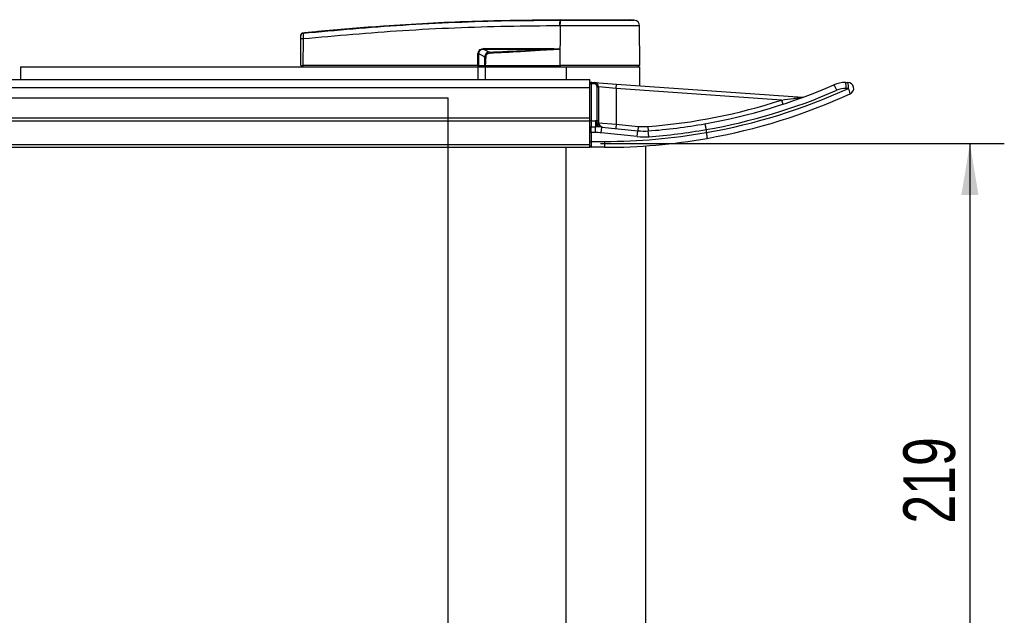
# Model space of a CAD drawing. Header units: millimetres. Extents: x 0 to 420, y 0 to 297.
# Tile 6 of 17: x 175 to 233, y 100 to 134. Entities that reach past the tile are written whole.
import ezdxf

# ---------------------------------------------------------------- set-up
doc = ezdxf.new("R2010")
doc.units = ezdxf.units.MM
doc.layers.add('QUOTE', color=174, linetype='Continuous')
doc.styles.add('SLDTEXTSTYLE3', font='TXT', dxfattribs={"width": 0.75})
doc.dimstyles.new('SLDDIMSTYLE0', dxfattribs={"dimtxt": 3, "dimasz": 3, "dimexe": 0, "dimexo": 0.0625, "dimgap": 0.75, "dimtad": 1, "dimlfac": 5.8341, "dimrnd": 1e-09, "dimzin": 12, "dimdsep": 46, "dimtxsty": 'SLDTEXTSTYLE3', "dimsah": 1, "dimcen": 0.09, "dimadec": 0, "dimazin": 3, "dimtfac": 1, "dimtdec": 3, "dimtofl": 0, "dimtmove": 0, "dimatfit": 3, "dimfxl": 0, "dimfrac": 2, "dimtolj": 1, "dimtzin": 12, "dimarcsym": 0})

# ---------------------------------------------------------------- blocks, each defined once
blk = doc.blocks.new('_D_1')
at = {"layer": 'QUOTE'}
for p, q in [((209.191, 127.232), (232.651, 127.232)), ((230.651, 127.232), (230.651, 89.694)), ((209.191, 89.694), (232.651, 89.694))]:
    blk.add_line(p, q, dxfattribs=at)
for points in [[(230.651, 127.232), (230.151, 124.232), (231.151, 124.232)], [(230.651, 89.694), (231.151, 92.694), (230.151, 92.694)]]:
    blk.add_solid(points, dxfattribs=at)
at = {"layer": 'QUOTE', "insert": (226.783, 105.138), "char_height": 3, "attachment_point": 1, "rotation": 90, "style": 'SLDTEXTSTYLE3'}
blk.add_mtext('219', dxfattribs=at)

msp = doc.modelspace()

# ---------------------------------------------------------------- linework, layer by layer
at = {"color": 7, "linetype": 'Continuous', "lineweight": 25}
for p, q in [((206.8329, 134.0698), (206.8051, 134.0698)), ((206.8329, 134.0698), (206.8312, 131.7744)), ((206.8331, 134.4312), (206.8334, 134.4312)), ((211.149, 134.4076), (210.8509, 134.4312)), ((211.4756, 131.7744), (211.4555, 134.0697)), ((191.904, 133.6724), (191.9039, 133.6724)), ((191.7654, 131.7744), (191.7788, 133.3092)), ((191.9044, 133.3092), (191.891, 131.7744)), ((202.4371, 132.7468), (206.4596, 132.7468)), ((202.0581, 131.7744), (202.0608, 132.4663)), ((202.0928, 132.4663), (202.0901, 131.7744)), ((202.4544, 132.2784), (202.0928, 132.4663)), ((202.4349, 132.7025), (202.7363, 132.5459)), ((206.4574, 132.7025), (202.4349, 132.7025)), ((206.8221, 132.7262), (206.8222, 132.7167)), ((206.8222, 132.7167), (206.8304, 131.7744)), ((175.481, 131.6887), (175.481, 130.9534)), ((175.481, 131.6887), (202.049, 131.6887)), ((191.7654, 131.7744), (191.891, 131.7744)), ((191.8488, 131.7744), (191.8503, 131.6887)), ((202.0581, 131.7744), (191.891, 131.7744)), ((191.8973, 131.7744), (191.8974, 131.6887)), ((202.049, 131.6887), (202.049, 130.9534)), ((202.049, 131.6887), (202.4775, 131.6887)), ((202.0901, 131.7744), (202.0581, 131.7744)), ((202.0648, 131.7744), (202.065, 131.6887)), ((202.0901, 131.7744), (202.4723, 131.7744)), ((202.1493, 131.7744), (202.1504, 131.6887)), ((202.4775, 131.6887), (202.4775, 130.9534)), ((202.4775, 131.6887), (207.1912, 131.6887)), ((202.4854, 131.7744), (206.8304, 131.7744)), ((202.5123, 131.7744), (202.5129, 131.6887)), ((206.8312, 131.7744), (206.8304, 131.7744)), ((211.4756, 131.7744), (206.8312, 131.7744)), ((206.8347, 131.7744), (206.8347, 131.6887)), ((207.1912, 131.6887), (211.4763, 131.6887)), ((207.1912, 131.6887), (207.1912, 130.9534)), ((211.3906, 131.6887), (211.3921, 131.7744)), ((211.4763, 130.5939), (211.4763, 131.6887)), ((71.4376, 130.484), (208.5624, 130.484)), ((144.5725, 130.9534), (208.5624, 130.9534)), ((208.5624, 130.7057), (208.5624, 130.9534)), ((208.6481, 130.7057), (208.5624, 130.7057)), ((208.5624, 130.3657), (208.5624, 130.7057)), ((208.6481, 130.7057), (208.6541, 130.7912)), ((208.6481, 130.7057), (208.6481, 128.5538)), ((208.8315, 130.6929), (208.6481, 130.7057)), ((208.6541, 130.7912), (208.8375, 130.7784)), ((208.8315, 130.6929), (208.8375, 130.7784)), ((208.8375, 130.7784), (210.123, 130.6885)), ((208.9909, 130.5219), (209.0766, 130.5219)), ((208.9909, 128.5526), (208.9909, 130.5219)), ((209.0766, 130.5219), (209.0766, 128.5526)), ((210.1051, 130.432), (209.0766, 130.5219)), ((210.1051, 130.432), (210.123, 130.6885)), ((210.123, 130.6885), (220.9209, 129.9334)), ((223.4297, 130.782), (223.5581, 130.782)), ((208.5624, 128.7252), (208.5624, 130.3657)), ((210.1051, 130.432), (210.1051, 128.3621)), ((219.7058, 129.7607), (210.1051, 130.432)), ((223.588, 130.4392), (223.4596, 130.4392)), ((219.7058, 129.7607), (219.7856, 129.5162)), ((71.4376, 128.7252), (208.5624, 128.7252)), ((71.4376, 128.5538), (208.5624, 128.5538)), ((208.5624, 128.5538), (208.5624, 128.7252)), ((208.6481, 128.5538), (208.5624, 128.5538)), ((208.5624, 127.1825), (208.5624, 128.5538)), ((208.6481, 128.5538), (208.6481, 128.2109)), ((208.6481, 128.5538), (208.8981, 128.5538)), ((208.6481, 127.8681), (208.6481, 128.2109)), ((208.6481, 128.2109), (208.8981, 128.2109)), ((208.8981, 128.5538), (208.8981, 128.2109)), ((208.8981, 127.8681), (208.8981, 128.2109)), ((208.9909, 128.5526), (209.0766, 128.5526)), ((209.0766, 128.5526), (209.0766, 128.4426)), ((209.0766, 128.4426), (210.1051, 128.3621)), ((209.2185, 127.8514), (209.2541, 128.1924)), ((209.2541, 128.1924), (211.348, 127.9738)), ((210.1051, 128.3621), (210.0784, 128.1063)), ((210.1051, 128.3621), (211.3747, 128.2295)), ((211.3747, 128.2295), (211.348, 127.9738)), ((211.9455, 128.2216), (211.9651, 127.9652)), ((208.6481, 127.8681), (208.5624, 127.8681)), ((208.6481, 127.8681), (208.6481, 127.3539)), ((208.8981, 127.8681), (208.6481, 127.8681)), ((211.3124, 127.6328), (209.2185, 127.8514)), ((211.3124, 127.6328), (211.348, 127.9738)), ((211.9912, 127.6234), (211.9651, 127.9652)), ((215.3306, 128.0414), (215.3302, 128.0467)), ((215.3306, 128.0414), (215.3306, 127.8727)), ((215.3306, 127.8727), (215.3311, 127.8675)), ((71.4376, 127.1825), (208.5624, 127.1825)), ((208.5624, 127.3539), (208.6481, 127.3539)), ((208.5624, 127.0111), (208.5624, 127.1825)), ((208.6481, 127.3539), (209.4194, 127.3539)), ((208.6481, 127.3539), (208.6481, 127.0111)), ((209.4194, 127.3539), (209.4194, 127.0111)), ((211.8191, 89.8312), (211.8191, 127.0952)), ((71.4376, 127.0111), (208.5624, 127.0111)), ((207.1912, 89.9153), (207.1912, 127.0111)), ((209.4194, 127.0111), (208.6481, 127.0111))]:
    msp.add_line(p, q, dxfattribs=at)
at = {"color": 7, "linetype": 'Continuous'}
for p in [(79.6651, 129.889), (200.3349, 87.0374)]:
    msp.add_line(p, (200.3349, 129.889), dxfattribs=at)
at = {"color": 7, "linetype": 'Continuous', "lineweight": 25, "flags": 128}
msp.add_lwpolyline([(206.4574, 132.7025), (206.6616, 132.7105), (206.8222, 132.7167)], dxfattribs=at)
at = {"color": 7, "linetype": 'Continuous', "lineweight": 25}
for centre, radius, start, end in [((208.0927, 134.1423), 1.2896, 168.12017, 183.21901), ((213.7845, 133.615), 6.9989, 173.30319, 173.49661), ((208.1206, 134.1414), 1.2897, 168.08174, 183.18007), ((211.1127, 134.0667), 0.3428, 0.50001, 83.92313), ((191.9172, 133.5101), 0.1367, 96.10419, 179.38414), ((191.8416, 129.5145), 3.7953, 89.0519, 90.9481), ((202.082, 132.7422), 0.3551, 353.58566, 0.74759), ((206.1045, 132.7422), 0.3551, 353.58566, 0.74759), ((202.0768, 136.832), 4.3657, 269.78976, 270.21024), ((84.3479, 126.8241), 118.5265, 2.731259, 2.766996), ((208.6481, 130.7057), 0.0857, 86, 180), ((208.8195, 130.5219), 0.1714, 0, 86), ((208.8195, 130.5219), 0.2571, 0, 86), ((209.4194, 161.2923), 33.4242, 280.05622, 293.49812), ((223.4297, 129.068), 1.7141, 90, 113.49812), ((221.8297, 129.9529), 1.1455, 18.98095, 36.84925), ((222.4539, 130.5243), 1.0093, 355.16619, 14.79594), ((222.5822, 130.5243), 1.0093, 355.16619, 14.79594), ((223.5581, 130.4392), 0.3428, 294.61998, 90), ((209.4493, 161.2923), 33.767, 280.03053, 293.49812), ((209.4493, 161.2923), 33.9384, 279.98012, 294.61998), ((209.4194, 161.2923), 34.2812, 280.00491, 294.61998), ((220.9388, 130.1899), 0.2571, 266, 290.32307), ((223.4596, 129.068), 1.3712, 90, 113.49812), ((222.6676, 129.9294), 1.0521, 10.85645, 28.98319), ((209.4194, 161.2923), 33.1671, 274.36792, 288.06758), ((208.6481, 128.1252), 0.0857, 90, 180), ((208.8981, 124.7828), 3.7709, 88.59014, 90), ((208.8981, 124.7828), 3.4281, 84.03922, 90), ((209.2891, 128.4171), 0.2274, 186.88759, 261.14556), ((209.3337, 128.4426), 0.2571, 180, 264.03922), ((211.704, 131.3834), 3.171, 264.03922, 274.36792), ((209.4194, 161.2923), 33.4242, 274.36792, 280.05622), ((208.8981, 124.7828), 3.0853, 84.03922, 90), ((209.4194, 161.2923), 33.9384, 270, 280.03057), ((211.704, 131.3834), 3.7709, 264.03922, 274.36792), ((211.704, 131.3834), 3.4281, 264.03922, 274.36792), ((209.4194, 161.2923), 33.767, 274.36792, 280.08123), ((208.6481, 127.0968), 0.0857, 180, 270), ((209.4194, 161.2923), 34.2812, 270, 280.00491)]:
    msp.add_arc(centre, radius, start, end, dxfattribs=at)
for centre, major_axis, ratio, start_param, end_param in [((202.669, 132.2916), (0.5828, -0.2867), 0.6067254, 2.2520057, 3.4288926), ((202.6647, 132.2921), (0.5514, -0.2729), 0.5569608, 2.2532184, 3.4301053), ((202.8783, 132.181), (0.3927, -0.209), 0.7705823, 2.3011388, 3.4780257), ((202.8783, 132.1818), (0.3428, -0.1812), 0.6630178, 2.2990506, 3.4759374)]:
    msp.add_ellipse(centre, major_axis=major_axis, ratio=ratio, start_param=start_param, end_param=end_param, dxfattribs=at)
for points, knots in [([(191.9027, 133.6461), (193.8329, 133.8222), (196.7748, 134.0907), (200.7389, 134.2882), (203.7853, 134.3928), (205.8131, 134.3927), (206.8306, 134.4077), (206.8306, 134.4077)], [0, 0, 0, 0, 0.3887669, 0.5925279, 0.7962893, 0.9999993, 1, 1, 1, 1]), ([(191.904, 133.6724), (191.9616, 133.6782), (192.3169, 133.7143), (193.876, 133.8665), (197.0794, 134.1282), (201.7012, 134.3797), (205.1218, 134.414), (206.8331, 134.4312)], [0, 0, 0, 0, 0.0117013, 0.0722088, 0.3141935, 0.6568871, 1, 1, 1, 1]), ([(206.8051, 134.0698), (205.792, 134.0635), (203.7659, 134.0509), (200.7277, 133.9517), (196.7699, 133.7528), (193.8324, 133.485), (191.9044, 133.3092)], [0, 0, 0, 0, 0.2036202, 0.4072406, 0.6109477, 1, 1, 1, 1]), ([(206.8306, 134.4077), (206.8307, 134.4077), (206.84, 134.4077), (206.8493, 134.4077), (206.8587, 134.4077)], [0, 0, 0, 0, 0.0003655, 1, 1, 1, 1]), ([(211.4555, 134.0697), (211.4442, 134.0698), (211.4211, 134.0699), (211.2351, 134.0699), (210.941, 134.0697), (210.5412, 134.0698), (210.0428, 134.0699), (209.4683, 134.0696), (208.8235, 134.0699), (208.1594, 134.0698), (207.4869, 134.0698), (207.0526, 134.0698), (206.8329, 134.0698)], [0, 0, 0, 0, 0.100465, 0.2038434, 0.3043094, 0.4076889, 0.5081552, 0.611535, 0.7120023, 0.8153833, 0.9066108, 1, 1, 1, 1]), ([(206.8334, 134.4312), (207.0878, 134.4312), (207.5976, 134.4312), (208.3484, 134.4312), (209.0464, 134.4312), (209.667, 134.4312), (210.1782, 134.4312), (210.5596, 134.4312), (210.806, 134.4312), (210.8359, 134.4312), (210.8509, 134.4312)], [0, 0, 0, 0, 0.1248804, 0.2501396, 0.3746494, 0.4998125, 0.6247642, 0.7495577, 0.8749238, 1, 1, 1, 1]), ([(206.8587, 134.4077), (207.0602, 134.4077), (207.4632, 134.4076), (208.0845, 134.4077), (208.7029, 134.4077), (209.2995, 134.4075), (209.8349, 134.4077), (210.2967, 134.4077), (210.6692, 134.4076), (210.9426, 134.4078), (211.1158, 134.4076), (211.138, 134.4076), (211.149, 134.4076)], [0, 0, 0, 0, 0.0923036, 0.1846071, 0.2865385, 0.3884688, 0.490398, 0.5923288, 0.694247, 0.7961664, 0.8980845, 1, 1, 1, 1]), ([(191.7788, 133.3092), (191.7788, 133.3174), (191.7791, 133.3484), (191.7796, 133.4011), (191.7801, 133.4572), (191.7804, 133.4982), (191.7805, 133.5071), (191.7805, 133.5116)], [0, 0, 0, 0, 0.0821077, 0.3116546, 0.5407071, 0.7703697, 1, 1, 1, 1]), ([(191.7805, 133.5116), (191.7806, 133.5215), (191.7807, 133.5349), (191.7807, 133.5367), (191.7808, 133.5372)], [0, 0, 0, 0, 0.7365741, 1, 1, 1, 1]), ([(191.7808, 133.5372), (191.7809, 133.5419), (191.7818, 133.5623), (191.7923, 133.5974), (191.8199, 133.6354), (191.8583, 133.6631), (191.8887, 133.6693), (191.9039, 133.6724)], [0, 0, 0, 0, 0.0716067, 0.3068114, 0.5378745, 0.7689372, 1, 1, 1, 1]), ([(191.9027, 133.6461), (191.9017, 133.6385), (191.8998, 133.6234), (191.899, 133.5551), (191.9, 133.4619), (191.9022, 133.3743), (191.9039, 133.3228), (191.9044, 133.3092)], [0, 0, 0, 0, 0.2296881, 0.4595969, 0.6887793, 0.9180889, 1, 1, 1, 1]), ([(191.9039, 133.6724), (191.9038, 133.6719), (191.9034, 133.67), (191.903, 133.6562), (191.9027, 133.6461)], [0, 0, 0, 0, 0.2638842, 1, 1, 1, 1]), ([(206.4596, 132.7468), (206.4946, 132.7465), (206.5983, 132.7455), (206.7204, 132.7458), (206.805, 132.7295), (206.8221, 132.7262)], [0, 0, 0, 0, 0.2892673, 0.8568296, 1, 1, 1, 1]), ([(202.4544, 132.2784), (202.4645, 132.2784), (202.4824, 132.2785), (202.5051, 132.2784), (202.515, 132.2784)], [0, 0, 0, 0, 0.56, 1, 1, 1, 1]), ([(202.4723, 131.7744), (202.4668, 131.8684), (202.4569, 132.0361), (202.4552, 132.2044), (202.4544, 132.2784)], [0, 0, 0, 0, 0.560586, 1, 1, 1, 1]), ([(202.515, 132.2784), (202.5124, 132.1842), (202.5077, 132.0159), (202.4922, 131.8483), (202.4854, 131.7744)], [0, 0, 0, 0, 0.5593923, 1, 1, 1, 1]), ([(202.7363, 132.5459), (203.4308, 132.5773), (204.6711, 132.6333), (205.9115, 132.6814), (206.4574, 132.7025)], [0, 0, 0, 0, 0.55997408, 1, 1, 1, 1]), ([(206.8222, 132.7167), (206.0604, 132.6658), (204.7002, 132.575), (203.3388, 132.5035), (202.7398, 132.472)], [0, 0, 0, 0, 0.5600269, 1, 1, 1, 1]), ([(202.4723, 131.7744), (202.4735, 131.7744), (202.4762, 131.7744), (202.4809, 131.7744), (202.4842, 131.7744), (202.4854, 131.7744)], [0, 0, 0, 0, 0.3193957, 0.7481913, 1, 1, 1, 1]), ([(219.7058, 129.7607), (219.9419, 129.7924), (220.2441, 129.833), (220.6103, 129.8865), (220.7674, 129.91), (220.8631, 129.9246), (220.8985, 129.93), (220.9151, 129.9326), (220.9206, 129.9334), (220.9208, 129.9334), (220.9209, 129.9334)], [0, 0, 0, 0, 0.5506407, 0.7047102, 0.8711549, 0.9302593, 0.9564835, 0.9796623, 0.9957571, 1, 1, 1, 1]), ([(208.9933, 128.2096), (208.9933, 128.2113), (208.9933, 128.2155), (208.9929, 128.2565), (208.9924, 128.3341), (208.9917, 128.4369), (208.9912, 128.514), (208.9909, 128.5526)], [0, 0, 0, 0, 0.14097108, 0.35564885, 0.57040781, 0.78520205, 1, 1, 1, 1]), ([(208.9933, 128.2096), (208.9934, 128.2096), (208.9943, 128.2096), (209.0011, 128.2111), (209.0133, 128.2325), (209.0337, 128.3009), (209.053, 128.3588), (209.0634, 128.3898)], [0, 0, 0, 0, 0.0041403, 0.0545186, 0.3811386, 0.668374, 1, 1, 1, 1]), ([(209.0634, 128.3898), (209.0663, 128.3979), (209.0731, 128.417), (209.0753, 128.4333), (209.0766, 128.4426)], [0, 0, 0, 0, 0.4259094, 1, 1, 1, 1]), ([(215.3302, 128.0467), (215.3233, 128.0846), (215.3095, 128.1604), (215.2891, 128.2609), (215.2718, 128.3371), (215.261, 128.3746), (215.257, 128.3817), (215.2559, 128.3816), (215.2558, 128.3816)], [0, 0, 0, 0, 0.2144328, 0.4288627, 0.6433804, 0.858088, 0.9902914, 1, 1, 1, 1]), ([(215.3311, 127.8675), (215.3376, 127.8296), (215.3506, 127.7537), (215.3656, 127.6532), (215.3752, 127.577), (215.3777, 127.5401), (215.3763, 127.5327), (215.3753, 127.5324), (215.3752, 127.5324)], [0, 0, 0, 0, 0.2165255, 0.4330476, 0.6496646, 0.8664713, 0.9900985, 1, 1, 1, 1])]:
    msp.add_open_spline(points, degree=3, knots=knots, dxfattribs=at)

# ---------------------------------------------------------------- dimensions: what is measured, and where the dimension line sits
at = {"layer": 'QUOTE'}
dim = msp.add_linear_dim(base=(228.2694, 89.6942), p1=(207.1912, 127.2322), p2=(207.1912, 89.6942), angle=90, dimstyle='SLDDIMSTYLE0', dxfattribs=at)
dim.commit()
dim.dimension.update_dxf_attribs({"geometry": '_D_1', "text_midpoint": (228.2694, 108.4632), "dimtype": 160})

doc.saveas('drawing.dxf')
